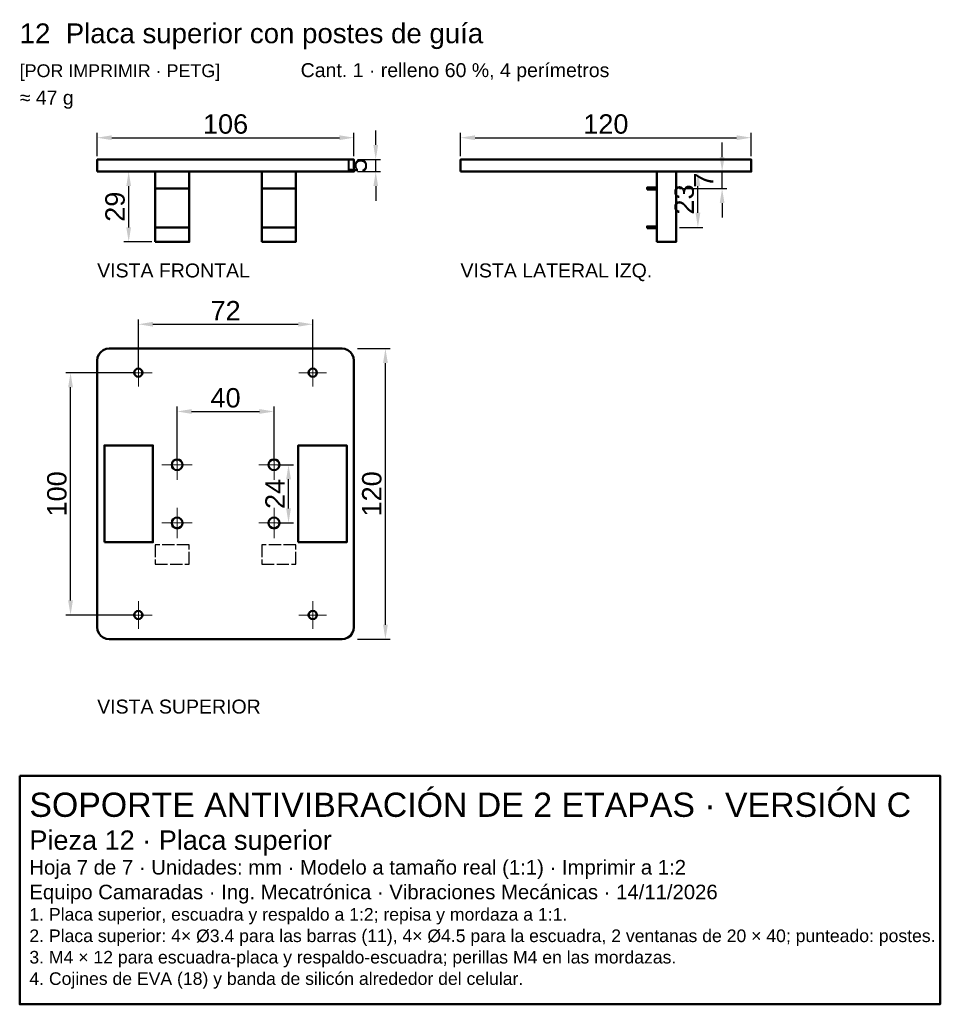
# Model space of a CAD drawing. Header units: millimetres. Extents: x 13 to 395, y -422 to -16.
import ezdxf

# ---------------------------------------------------------------- set-up
doc = ezdxf.new("R2010")
doc.units = ezdxf.units.MM
doc.header["$LTSCALE"] = 4
doc.linetypes.add('CENTER', pattern=[5.08, 3.175, -0.635, 0.635, -0.635])
doc.linetypes.add('DASHED', pattern=[1.524, 1.27, -0.254])
for name, color, linetype, lineweight in [('CONTORNO', 7, 'Continuous', 50), ('COTAS', 4, 'Continuous', 18), ('EJES', 1, 'CENTER', 18), ('OCULTAS', 8, 'DASHED', 25), ('TEXTO', 3, 'Continuous', 25)]:
    doc.layers.add(name, color=color, linetype=linetype, lineweight=lineweight)
doc.styles.get("Standard").update_dxf_attribs({"font": 'arial.ttf'})
doc.dimstyles.new('PLANO', dxfattribs={"dimscale": 2, "dimtxt": 4, "dimasz": 3, "dimexe": 1, "dimexo": 0.7, "dimgap": 0.8, "dimtad": 1, "dimdec": 1, "dimdsep": 46, "dimtxsty": 'Standard', "dimcen": 2.5, "dimclrd": 256, "dimclre": 256, "dimclrt": 256, "dimazin": 3, "dimtfac": 1, "dimtmove": 0, "dimatfit": 3})

msp = doc.modelspace()

# ---------------------------------------------------------------- linework, layer by layer
at = {"layer": 'CONTORNO'}
for p, q in [((69.33, -85.33), (83.33, -85.33)), ((113.33, -85.33), (127.33, -85.33)), ((69.33, -101.33), (83.33, -101.33)), ((113.33, -101.33), (127.33, -101.33))]:
    msp.add_line(p, q, dxfattribs=at)
for points in [[(45.33, -78.33), (151.33, -78.33), (151.33, -73.33), (45.33, -73.33)], [(195.33, -78.33), (315.33, -78.33), (315.33, -73.33), (195.33, -73.33)], [(69.33, -107.33), (83.33, -107.33), (83.33, -78.33), (69.33, -78.33)], [(113.33, -107.33), (127.33, -107.33), (127.33, -78.33), (113.33, -78.33)], [(276.33, -107.33), (284.33, -107.33), (284.33, -78.33), (276.33, -78.33)], [(272.33, -85.73), (276.33, -85.73), (276.33, -84.93), (272.33, -84.93)], [(272.33, -101.73), (276.33, -101.73), (276.33, -100.93), (272.33, -100.93)], [(151.33, -156.33), (151.16, -155.04), (150.66, -153.83), (149.87, -152.8), (148.83, -152), (147.63, -151.5), (146.33, -151.33), (50.33, -151.33), (49.04, -151.5), (47.83, -152), (46.8, -152.8), (46, -153.83), (45.5, -155.04), (45.33, -156.33), (45.33, -266.33), (45.5, -267.63), (46, -268.83), (46.8, -269.87), (47.83, -270.66), (49.04, -271.16), (50.33, -271.33), (146.33, -271.33), (147.63, -271.16), (148.83, -270.66), (149.87, -269.87), (150.66, -268.83), (151.16, -267.63), (151.33, -266.33)], [(48.33, -231.33), (68.33, -231.33), (68.33, -191.33), (48.33, -191.33)], [(128.33, -231.33), (148.33, -231.33), (148.33, -191.33), (128.33, -191.33)], [(13.33, -327.64), (393.33, -327.64), (393.33, -422), (13.33, -422)]]:
    msp.add_lwpolyline(points, close=True, dxfattribs=at)
for centre, radius in [((62.33, -161.33), 1.7), ((134.33, -161.33), 1.7), ((78.33, -199.33), 2.25), ((118.33, -199.33), 2.25), ((78.33, -223.33), 2.25), ((118.33, -223.33), 2.25), ((62.33, -261.33), 1.7), ((134.33, -261.33), 1.7)]:
    msp.add_circle(centre, radius, dxfattribs=at)
at = {"layer": 'EJES'}
for p, q in [((62.33, -167.03), (62.33, -155.63)), ((134.33, -167.03), (134.33, -155.63)), ((56.63, -161.33), (68.03, -161.33)), ((128.63, -161.33), (140.03, -161.33)), ((78.33, -205.58), (78.33, -193.08)), ((118.33, -205.58), (118.33, -193.08)), ((72.08, -199.33), (84.58, -199.33)), ((112.08, -199.33), (124.58, -199.33)), ((78.33, -229.58), (78.33, -217.08)), ((118.33, -229.58), (118.33, -217.08)), ((72.08, -223.33), (84.58, -223.33)), ((112.08, -223.33), (124.58, -223.33)), ((62.33, -267.03), (62.33, -255.63)), ((134.33, -267.03), (134.33, -255.63)), ((56.63, -261.33), (68.03, -261.33)), ((128.63, -261.33), (140.03, -261.33))]:
    msp.add_line(p, q, dxfattribs=at)
at = {"layer": 'OCULTAS'}
for points in [[(69.33, -240.33), (83.33, -240.33), (83.33, -232.33), (69.33, -232.33)], [(113.33, -240.33), (127.33, -240.33), (127.33, -232.33), (113.33, -232.33)]]:
    msp.add_lwpolyline(points, close=True, dxfattribs=at)

# ---------------------------------------------------------------- texts
at = {"layer": 'TEXTO'}
for s, height, p in [('12  Placa superior con postes de guía', 8.16, (13.33, -25.33)), ('Cant. 1 · relleno 60 %, 4 perímetros', 5.76, (129.33, -39.33)), ('[POR IMPRIMIR · PETG]', 5.28, (13.33, -39.33)), ('≈ 47 g', 5.76, (13.33, -50.67)), ('VISTA FRONTAL', 5.76, (45.33, -122)), ('VISTA LATERAL IZQ.', 5.76, (195.33, -122)), ('VISTA SUPERIOR', 5.76, (45.33, -302)), ('SOPORTE ANTIVIBRACIÓN DE 2 ETAPAS · VERSIÓN C', 10, (17.33, -344.64)), ('Pieza 12 · Placa superior', 8, (17.33, -358.24)), ('Hoja 7 de 7 · Unidades: mm · Modelo a tamaño real (1:1) · Imprimir a 1:2', 6, (17.33, -368.44)), ('Equipo Camaradas · Ing. Mecatrónica · Vibraciones Mecánicas · 14/11/2026', 6, (17.33, -378.64)), ('1. Placa superior, escuadra y respaldo a 1:2; repisa y mordaza a 1:1.', 5.2, (17.33, -387.48)), ('2. Placa superior: 4× Ø3.4 para las barras (11), 4× Ø4.5 para la escuadra, 2 ventanas de 20 × 40; punteado: postes.', 5.2, (17.33, -396.32)), ('3. M4 × 12 para escuadra-placa y respaldo-escuadra; perillas M4 en las mordazas.', 5.2, (17.33, -405.16)), ('4. Cojines de EVA (18) y banda de silicón alrededor del celular.', 5.2, (17.33, -414))]:
    msp.add_text(s, height=height, dxfattribs=at).set_placement(p)

# ---------------------------------------------------------------- dimensions: what is measured, and where the dimension line sits
at = {"layer": 'COTAS'}
for base, p1, p2 in [((45.33, -64.33), (45.33, -73.33), (151.33, -73.33)), ((195.33, -64.33), (195.33, -73.33), (315.33, -73.33)), ((62.33, -141.33), (62.33, -161.33), (134.33, -161.33)), ((78.33, -177.33), (78.33, -199.33), (118.33, -199.33))]:
    msp.add_linear_dim(base=base, p1=p1, p2=p2, dimstyle='PLANO', dxfattribs=at).render()
for base, p1, p2 in [((160.33, -78.33), (151.33, -78.33), (151.33, -73.33)), ((303.33, -85.33), (284.33, -85.33), (284.33, -78.33)), ((58.33, -107.33), (69.33, -107.33), (69.33, -78.33)), ((293.33, -101.33), (284.33, -101.33), (284.33, -78.33)), ((164.33, -271.33), (151.33, -271.33), (151.33, -151.33)), ((34.33, -261.33), (62.33, -261.33), (62.33, -161.33)), ((124.33, -223.33), (118.33, -223.33), (118.33, -199.33))]:
    msp.add_linear_dim(base=base, p1=p1, p2=p2, angle=90, dimstyle='PLANO', dxfattribs=at).render()

doc.saveas('drawing.dxf')
